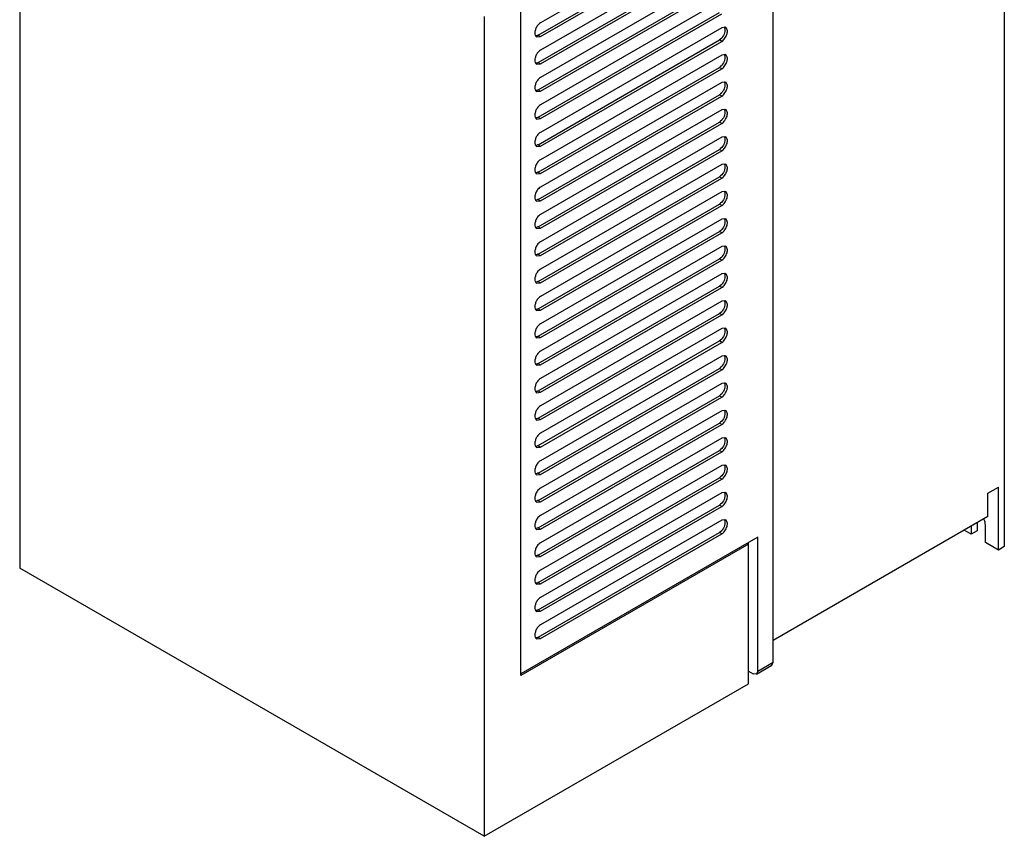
# Model space of a CAD drawing. Header units: millimetres. Extents: x 85 to 379, y 50 to 598.
# Tile 1 of 4: x 85 to 379, y 50 to 294. Entities that reach past the tile are written whole.
import ezdxf

# ---------------------------------------------------------------- set-up
doc = ezdxf.new("R2010")
doc.units = ezdxf.units.MM
doc.header["$LTSCALE"] = 42.164327
doc.layers.get('0').update_dxf_attribs({"linetype": 'CONTINUOUS'})

msp = doc.modelspace()

# ---------------------------------------------------------------- linework, layer by layer
at = {"color": 7}
for p, q in [((379.15, 522.97), (379.15, 136.36)), ((310.21, 101.87), (310.21, 456.18)), ((85.32, 374.16), (85.32, 129.94)), ((294.83, 323.86), (240.73, 292.63)), ((240.03, 288.95), (294.12, 320.19)), ((240.73, 288.55), (294.83, 319.78)), ((294.83, 315.7), (240.73, 284.47)), ((240.03, 280.79), (294.12, 312.02)), ((240.73, 280.38), (294.83, 311.61)), ((294.83, 307.53), (240.73, 276.3)), ((240.03, 272.62), (294.12, 303.86)), ((240.73, 272.22), (294.83, 303.45)), ((234.9, 97.91), (234.9, 301.79)), ((294.83, 299.37), (240.73, 268.14)), ((223.91, 294.52), (223.91, 49.92)), ((240.03, 264.46), (294.12, 295.69)), ((240.73, 264.05), (294.83, 295.28)), ((294.83, 291.2), (240.73, 259.97)), ((295.98, 291.31), (294.83, 291.2)), ((239.58, 288.44), (240.73, 288.55)), ((240.03, 288.95), (240.73, 288.55)), ((240.03, 256.29), (294.12, 287.53)), ((240.73, 255.89), (294.83, 287.12)), ((294.83, 287.12), (294.12, 287.53)), ((294.83, 283.04), (240.73, 251.81)), ((295.98, 283.15), (294.83, 283.04)), ((239.58, 280.27), (240.73, 280.38)), ((240.03, 280.79), (240.73, 280.38)), ((240.03, 248.13), (294.12, 279.36)), ((294.83, 278.95), (294.12, 279.36)), ((240.73, 247.72), (294.83, 278.95)), ((294.83, 274.87), (240.73, 243.64)), ((295.98, 274.98), (294.83, 274.87)), ((239.58, 272.11), (240.73, 272.22)), ((240.03, 272.62), (240.73, 272.22)), ((240.03, 239.96), (294.12, 271.2)), ((240.73, 239.56), (294.83, 270.79)), ((294.83, 270.79), (294.12, 271.2)), ((240.03, 264.46), (240.73, 264.05)), ((294.83, 266.71), (240.73, 235.48)), ((295.98, 266.82), (294.83, 266.71)), ((239.58, 263.94), (240.73, 264.05)), ((240.03, 231.8), (294.12, 263.03)), ((240.73, 231.39), (294.83, 262.62)), ((294.83, 262.62), (294.12, 263.03)), ((295.98, 258.65), (294.83, 258.54)), ((239.58, 255.78), (240.73, 255.89)), ((240.03, 256.29), (240.73, 255.89)), ((294.83, 258.54), (240.73, 227.31)), ((240.03, 223.63), (294.12, 254.87)), ((240.73, 223.23), (294.83, 254.46)), ((294.83, 254.46), (294.12, 254.87)), ((294.83, 250.38), (240.73, 219.15)), ((295.98, 250.49), (294.83, 250.38)), ((239.58, 247.61), (240.73, 247.72)), ((240.03, 248.13), (240.73, 247.72)), ((240.03, 215.47), (294.12, 246.7)), ((240.73, 215.06), (294.83, 246.29)), ((294.83, 246.29), (294.12, 246.7)), ((294.83, 242.21), (240.73, 210.98)), ((295.98, 242.32), (294.83, 242.21)), ((239.58, 239.45), (240.73, 239.56)), ((240.03, 239.96), (240.73, 239.56)), ((240.03, 207.3), (294.12, 238.54)), ((240.73, 206.9), (294.83, 238.13)), ((294.83, 238.13), (294.12, 238.54)), ((294.83, 234.05), (240.73, 202.82)), ((295.98, 234.16), (294.83, 234.05)), ((239.58, 231.28), (240.73, 231.39)), ((240.03, 231.8), (240.73, 231.39)), ((240.03, 199.14), (294.12, 230.37)), ((240.73, 198.73), (294.83, 229.96)), ((294.83, 229.96), (294.12, 230.37)), ((240.03, 223.63), (240.73, 223.23)), ((294.83, 225.88), (240.73, 194.65)), ((295.98, 225.99), (294.83, 225.88)), ((239.58, 223.12), (240.73, 223.23)), ((240.03, 190.97), (294.12, 222.21)), ((240.73, 190.57), (294.83, 221.8)), ((294.83, 221.8), (294.12, 222.21)), ((294.83, 217.72), (240.73, 186.49)), ((295.98, 217.83), (294.83, 217.72)), ((239.58, 214.95), (240.73, 215.06)), ((240.03, 215.47), (240.73, 215.06)), ((240.03, 182.81), (294.12, 214.04)), ((240.73, 182.4), (294.83, 213.63)), ((294.83, 213.63), (294.12, 214.04)), ((294.83, 209.55), (240.73, 178.32)), ((295.98, 209.66), (294.83, 209.55)), ((239.58, 206.79), (240.73, 206.9)), ((240.03, 207.3), (240.73, 206.9)), ((240.03, 174.64), (294.12, 205.88)), ((294.83, 205.47), (294.12, 205.88)), ((240.73, 174.24), (294.83, 205.47)), ((294.83, 201.39), (240.73, 170.16)), ((295.98, 201.5), (294.83, 201.39)), ((239.58, 198.62), (240.73, 198.73)), ((240.03, 199.14), (240.73, 198.73)), ((240.03, 166.48), (294.12, 197.71)), ((240.73, 166.07), (294.83, 197.3)), ((294.83, 197.3), (294.12, 197.71)), ((294.83, 193.22), (240.73, 161.99)), ((295.98, 193.33), (294.83, 193.22)), ((239.58, 190.45), (240.73, 190.57)), ((240.03, 190.97), (240.73, 190.57)), ((240.03, 158.31), (294.12, 189.55)), ((240.73, 157.91), (294.83, 189.14)), ((294.83, 189.14), (294.12, 189.55)), ((295.98, 185.17), (294.83, 185.06)), ((239.58, 182.29), (240.73, 182.4)), ((240.03, 182.81), (240.73, 182.4)), ((294.83, 185.06), (240.73, 153.83)), ((240.03, 150.15), (294.12, 181.38)), ((240.73, 149.74), (294.83, 180.97)), ((294.83, 180.97), (294.12, 181.38)), ((294.83, 176.89), (240.73, 145.66)), ((295.98, 177), (294.83, 176.89)), ((239.58, 174.12), (240.73, 174.24)), ((240.03, 174.64), (240.73, 174.24)), ((240.03, 141.98), (294.12, 173.22)), ((240.73, 141.58), (294.83, 172.81)), ((294.83, 172.81), (294.12, 173.22)), ((294.83, 168.73), (240.73, 137.5)), ((295.98, 168.84), (294.83, 168.73)), ((239.58, 165.96), (240.73, 166.07)), ((240.03, 166.48), (240.73, 166.07)), ((240.03, 133.82), (294.12, 165.05)), ((240.73, 133.41), (294.83, 164.64)), ((294.83, 164.64), (294.12, 165.05)), ((294.83, 160.56), (240.73, 129.33)), ((295.98, 160.67), (294.83, 160.56)), ((239.58, 157.79), (240.73, 157.91)), ((240.03, 158.31), (240.73, 157.91)), ((240.03, 125.65), (294.12, 156.88)), ((240.73, 125.25), (294.83, 156.48)), ((294.83, 156.48), (294.12, 156.88)), ((374.2, 152.28), (377.38, 154.11)), ((377.38, 135.33), (377.38, 154.11)), ((240.03, 150.15), (240.73, 149.74)), ((294.83, 152.4), (240.73, 121.17)), ((295.98, 152.51), (294.83, 152.4)), ((374.2, 145.34), (374.2, 152.28)), ((239.58, 149.63), (240.73, 149.74)), ((240.03, 117.49), (294.12, 148.72)), ((240.73, 117.08), (294.83, 148.31)), ((294.83, 148.31), (294.12, 148.72)), ((294.83, 144.23), (240.73, 113)), ((295.98, 144.34), (294.83, 144.23)), ((374.2, 145.34), (310.21, 108.39)), ((239.58, 141.46), (240.73, 141.58)), ((240.03, 141.98), (240.73, 141.58)), ((369.25, 140.03), (367.13, 141.25)), ((369.25, 142.48), (369.25, 140.03)), ((371.02, 141.05), (369.25, 140.03)), ((371.02, 143.5), (371.02, 141.05)), ((373.49, 137.58), (373.49, 142.89)), ((305.61, 139.21), (234.9, 98.39)), ((240.03, 109.32), (294.12, 140.55)), ((240.73, 108.92), (294.83, 140.15)), ((294.83, 140.15), (294.12, 140.55)), ((305.61, 99.22), (305.61, 139.21)), ((302.78, 137.1), (234.9, 97.91)), ((302.37, 137.34), (302.78, 137.1)), ((302.78, 95.46), (302.78, 137.58)), ((377.38, 135.33), (373.49, 137.58)), ((379.15, 136.36), (377.38, 135.33)), ((239.58, 133.3), (240.73, 133.41)), ((240.03, 133.82), (240.73, 133.41)), ((223.91, 49.92), (85.32, 129.94)), ((239.58, 125.13), (240.73, 125.25)), ((240.03, 125.65), (240.73, 125.25)), ((239.58, 116.97), (240.73, 117.08)), ((240.03, 117.49), (240.73, 117.08)), ((239.58, 108.8), (240.73, 108.92)), ((240.03, 109.32), (240.73, 108.92)), ((305.2, 98.3), (309.79, 100.96)), ((305.61, 99.22), (310.21, 101.87)), ((309.79, 100.96), (310.21, 101.87)), ((302.78, 99.21), (304.21, 98.4)), ((305.2, 98.3), (304.21, 98.4)), ((305.61, 99.22), (305.2, 98.3)), ((223.91, 49.92), (302.78, 95.46))]:
    msp.add_line(p, q, dxfattribs=at)
for points, knots in [([(240.73, 292.63), (240.55, 292.53), (240.2, 292.25), (239.67, 291.62), (239.24, 290.79), (239.03, 289.83), (239.08, 288.99), (239.39, 288.55), (239.58, 288.44)], [0, 0, 0, 0, 0.12991, 0.273323, 0.49392, 0.697106, 0.865895, 1, 1, 1, 1]), ([(294.83, 287.12), (295.21, 287.34), (295.71, 287.85), (296.17, 288.66), (296.41, 289.31), (296.52, 289.95), (296.49, 290.53), (296.32, 291.01), (296.1, 291.24), (295.98, 291.31)], [0, 0, 0, 0, 0.27179, 0.419939, 0.563752, 0.696027, 0.812578, 0.912447, 1, 1, 1, 1]), ([(295.66, 291.25), (295.68, 291.2), (295.77, 290.96), (295.79, 290.72), (295.79, 290.53)], [0, 0, 0, 0, 0.231032, 1, 1, 1, 1]), ([(240.03, 288.95), (239.98, 288.93), (239.81, 288.84), (239.63, 288.77), (239.49, 288.75)], [0, 0, 0, 0, 0.267966, 1, 1, 1, 1]), ([(295.79, 290.53), (295.79, 289.94), (295.43, 288.77), (294.63, 287.82), (294.12, 287.53)], [0, 0, 0, 0, 0.498221, 1, 1, 1, 1]), ([(240.73, 284.47), (240.55, 284.36), (240.2, 284.08), (239.67, 283.46), (239.24, 282.62), (239.03, 281.67), (239.08, 280.83), (239.39, 280.38), (239.58, 280.27)], [0, 0, 0, 0, 0.12991, 0.273323, 0.49392, 0.697106, 0.865895, 1, 1, 1, 1]), ([(295.79, 282.36), (295.79, 281.77), (295.43, 280.61), (294.63, 279.66), (294.12, 279.36)], [0, 0, 0, 0, 0.498221, 1, 1, 1, 1]), ([(294.83, 278.95), (295.21, 279.17), (295.71, 279.69), (296.17, 280.49), (296.41, 281.15), (296.52, 281.79), (296.49, 282.36), (296.32, 282.84), (296.1, 283.07), (295.98, 283.15)], [0, 0, 0, 0, 0.27179, 0.419939, 0.563752, 0.696027, 0.812578, 0.912447, 1, 1, 1, 1]), ([(295.66, 283.08), (295.68, 283.03), (295.77, 282.8), (295.79, 282.55), (295.79, 282.36)], [0, 0, 0, 0, 0.231032, 1, 1, 1, 1]), ([(240.03, 280.79), (239.98, 280.76), (239.81, 280.67), (239.63, 280.61), (239.49, 280.59)], [0, 0, 0, 0, 0.267966, 1, 1, 1, 1]), ([(240.73, 276.3), (240.55, 276.2), (240.2, 275.92), (239.67, 275.29), (239.24, 274.46), (239.03, 273.5), (239.08, 272.66), (239.39, 272.21), (239.58, 272.11)], [0, 0, 0, 0, 0.12991, 0.273323, 0.49392, 0.697106, 0.865895, 1, 1, 1, 1]), ([(295.79, 274.2), (295.79, 273.61), (295.43, 272.44), (294.63, 271.49), (294.12, 271.2)], [0, 0, 0, 0, 0.498221, 1, 1, 1, 1]), ([(294.83, 270.79), (295.21, 271.01), (295.71, 271.52), (296.17, 272.33), (296.41, 272.98), (296.52, 273.62), (296.49, 274.2), (296.32, 274.68), (296.1, 274.91), (295.98, 274.98)], [0, 0, 0, 0, 0.27179, 0.419939, 0.563752, 0.696027, 0.812578, 0.912447, 1, 1, 1, 1]), ([(295.66, 274.92), (295.68, 274.87), (295.77, 274.63), (295.79, 274.38), (295.79, 274.2)], [0, 0, 0, 0, 0.231032, 1, 1, 1, 1]), ([(240.03, 272.62), (239.98, 272.6), (239.81, 272.51), (239.63, 272.44), (239.49, 272.42)], [0, 0, 0, 0, 0.267966, 1, 1, 1, 1]), ([(240.73, 268.14), (240.55, 268.03), (240.2, 267.75), (239.67, 267.13), (239.24, 266.29), (239.03, 265.34), (239.08, 264.5), (239.39, 264.05), (239.58, 263.94)], [0, 0, 0, 0, 0.12991, 0.273323, 0.49392, 0.697106, 0.865895, 1, 1, 1, 1]), ([(240.03, 264.46), (239.98, 264.43), (239.81, 264.34), (239.63, 264.28), (239.49, 264.26)], [0, 0, 0, 0, 0.267966, 1, 1, 1, 1]), ([(295.79, 266.03), (295.79, 265.44), (295.43, 264.28), (294.63, 263.33), (294.12, 263.03)], [0, 0, 0, 0, 0.498221, 1, 1, 1, 1]), ([(294.83, 262.62), (295.21, 262.84), (295.71, 263.36), (296.17, 264.16), (296.41, 264.82), (296.52, 265.46), (296.49, 266.03), (296.32, 266.51), (296.1, 266.74), (295.98, 266.82)], [0, 0, 0, 0, 0.27179, 0.419939, 0.563752, 0.696027, 0.812578, 0.912447, 1, 1, 1, 1]), ([(295.66, 266.75), (295.68, 266.7), (295.77, 266.47), (295.79, 266.22), (295.79, 266.03)], [0, 0, 0, 0, 0.231032, 1, 1, 1, 1]), ([(240.73, 259.97), (240.55, 259.87), (240.2, 259.59), (239.67, 258.96), (239.24, 258.13), (239.03, 257.17), (239.08, 256.33), (239.39, 255.88), (239.58, 255.78)], [0, 0, 0, 0, 0.12991, 0.273323, 0.49392, 0.697106, 0.865895, 1, 1, 1, 1]), ([(294.83, 254.46), (295.21, 254.68), (295.71, 255.19), (296.17, 256), (296.41, 256.65), (296.52, 257.29), (296.49, 257.87), (296.32, 258.35), (296.1, 258.58), (295.98, 258.65)], [0, 0, 0, 0, 0.27179, 0.419939, 0.563752, 0.696027, 0.812578, 0.912447, 1, 1, 1, 1]), ([(295.66, 258.59), (295.68, 258.54), (295.77, 258.3), (295.79, 258.05), (295.79, 257.87)], [0, 0, 0, 0, 0.231032, 1, 1, 1, 1]), ([(240.03, 256.29), (239.98, 256.27), (239.81, 256.18), (239.63, 256.11), (239.49, 256.09)], [0, 0, 0, 0, 0.267966, 1, 1, 1, 1]), ([(295.79, 257.87), (295.79, 257.28), (295.43, 256.11), (294.63, 255.16), (294.12, 254.87)], [0, 0, 0, 0, 0.498221, 1, 1, 1, 1]), ([(240.73, 251.81), (240.55, 251.7), (240.2, 251.42), (239.67, 250.8), (239.24, 249.96), (239.03, 249.01), (239.08, 248.17), (239.39, 247.72), (239.58, 247.61)], [0, 0, 0, 0, 0.12991, 0.273323, 0.49392, 0.697106, 0.865895, 1, 1, 1, 1]), ([(294.83, 246.29), (295.21, 246.51), (295.71, 247.03), (296.17, 247.83), (296.41, 248.49), (296.52, 249.13), (296.49, 249.7), (296.32, 250.18), (296.1, 250.41), (295.98, 250.49)], [0, 0, 0, 0, 0.27179, 0.419939, 0.563752, 0.696027, 0.812578, 0.912447, 1, 1, 1, 1]), ([(295.66, 250.42), (295.68, 250.37), (295.77, 250.14), (295.79, 249.89), (295.79, 249.7)], [0, 0, 0, 0, 0.231032, 1, 1, 1, 1]), ([(240.03, 248.13), (239.98, 248.1), (239.81, 248.01), (239.63, 247.95), (239.49, 247.93)], [0, 0, 0, 0, 0.267966, 1, 1, 1, 1]), ([(295.79, 249.7), (295.79, 249.11), (295.43, 247.95), (294.63, 247), (294.12, 246.7)], [0, 0, 0, 0, 0.498221, 1, 1, 1, 1]), ([(240.73, 243.64), (240.55, 243.54), (240.2, 243.26), (239.67, 242.63), (239.24, 241.8), (239.03, 240.84), (239.08, 240), (239.39, 239.55), (239.58, 239.45)], [0, 0, 0, 0, 0.12991, 0.273323, 0.49392, 0.697106, 0.865895, 1, 1, 1, 1]), ([(295.79, 241.54), (295.79, 240.95), (295.43, 239.78), (294.63, 238.83), (294.12, 238.54)], [0, 0, 0, 0, 0.498221, 1, 1, 1, 1]), ([(294.83, 238.13), (295.21, 238.35), (295.71, 238.86), (296.17, 239.67), (296.41, 240.32), (296.52, 240.96), (296.49, 241.54), (296.32, 242.02), (296.1, 242.25), (295.98, 242.32)], [0, 0, 0, 0, 0.27179, 0.419939, 0.563752, 0.696027, 0.812578, 0.912447, 1, 1, 1, 1]), ([(295.66, 242.26), (295.68, 242.21), (295.77, 241.97), (295.79, 241.72), (295.79, 241.54)], [0, 0, 0, 0, 0.231032, 1, 1, 1, 1]), ([(240.03, 239.96), (239.98, 239.94), (239.81, 239.85), (239.63, 239.78), (239.49, 239.76)], [0, 0, 0, 0, 0.267966, 1, 1, 1, 1]), ([(240.73, 235.48), (240.55, 235.37), (240.2, 235.09), (239.67, 234.47), (239.24, 233.63), (239.03, 232.68), (239.08, 231.84), (239.39, 231.39), (239.58, 231.28)], [0, 0, 0, 0, 0.12991, 0.273323, 0.49392, 0.697106, 0.865895, 1, 1, 1, 1]), ([(295.79, 233.37), (295.79, 232.78), (295.43, 231.62), (294.63, 230.67), (294.12, 230.37)], [0, 0, 0, 0, 0.498221, 1, 1, 1, 1]), ([(294.83, 229.96), (295.21, 230.18), (295.71, 230.7), (296.17, 231.5), (296.41, 232.16), (296.52, 232.8), (296.49, 233.37), (296.32, 233.85), (296.1, 234.08), (295.98, 234.16)], [0, 0, 0, 0, 0.27179, 0.419939, 0.563752, 0.696027, 0.812578, 0.912447, 1, 1, 1, 1]), ([(295.66, 234.09), (295.68, 234.04), (295.77, 233.81), (295.79, 233.56), (295.79, 233.37)], [0, 0, 0, 0, 0.231032, 1, 1, 1, 1]), ([(240.03, 231.8), (239.98, 231.77), (239.81, 231.68), (239.63, 231.62), (239.49, 231.6)], [0, 0, 0, 0, 0.267966, 1, 1, 1, 1]), ([(240.73, 227.31), (240.55, 227.21), (240.2, 226.93), (239.67, 226.3), (239.24, 225.47), (239.03, 224.51), (239.08, 223.67), (239.39, 223.22), (239.58, 223.12)], [0, 0, 0, 0, 0.12991, 0.273323, 0.49392, 0.697106, 0.865895, 1, 1, 1, 1]), ([(240.03, 223.63), (239.98, 223.61), (239.81, 223.52), (239.63, 223.45), (239.49, 223.43)], [0, 0, 0, 0, 0.267966, 1, 1, 1, 1]), ([(295.79, 225.21), (295.79, 224.62), (295.43, 223.45), (294.63, 222.5), (294.12, 222.21)], [0, 0, 0, 0, 0.498221, 1, 1, 1, 1]), ([(294.83, 221.8), (295.21, 222.02), (295.71, 222.53), (296.17, 223.34), (296.41, 223.99), (296.52, 224.63), (296.49, 225.21), (296.32, 225.69), (296.1, 225.92), (295.98, 225.99)], [0, 0, 0, 0, 0.27179, 0.419939, 0.563752, 0.696027, 0.812578, 0.912447, 1, 1, 1, 1]), ([(295.66, 225.93), (295.68, 225.88), (295.77, 225.64), (295.79, 225.39), (295.79, 225.21)], [0, 0, 0, 0, 0.231032, 1, 1, 1, 1]), ([(240.73, 219.15), (240.55, 219.04), (240.2, 218.76), (239.67, 218.14), (239.24, 217.3), (239.03, 216.35), (239.08, 215.51), (239.39, 215.06), (239.58, 214.95)], [0, 0, 0, 0, 0.12991, 0.273323, 0.49392, 0.697106, 0.865895, 1, 1, 1, 1]), ([(294.83, 213.63), (295.21, 213.85), (295.71, 214.37), (296.17, 215.17), (296.41, 215.83), (296.52, 216.47), (296.49, 217.04), (296.32, 217.52), (296.1, 217.75), (295.98, 217.83)], [0, 0, 0, 0, 0.27179, 0.419939, 0.563752, 0.696027, 0.812578, 0.912447, 1, 1, 1, 1]), ([(295.66, 217.76), (295.68, 217.71), (295.77, 217.48), (295.79, 217.23), (295.79, 217.04)], [0, 0, 0, 0, 0.231032, 1, 1, 1, 1]), ([(240.03, 215.47), (239.98, 215.44), (239.81, 215.35), (239.63, 215.29), (239.49, 215.27)], [0, 0, 0, 0, 0.267966, 1, 1, 1, 1]), ([(295.79, 217.04), (295.79, 216.45), (295.43, 215.29), (294.63, 214.34), (294.12, 214.04)], [0, 0, 0, 0, 0.498221, 1, 1, 1, 1]), ([(240.73, 210.98), (240.55, 210.88), (240.2, 210.6), (239.67, 209.97), (239.24, 209.14), (239.03, 208.18), (239.08, 207.34), (239.39, 206.89), (239.58, 206.79)], [0, 0, 0, 0, 0.12991, 0.273323, 0.49392, 0.697106, 0.865895, 1, 1, 1, 1]), ([(295.79, 208.88), (295.79, 208.29), (295.43, 207.12), (294.63, 206.17), (294.12, 205.88)], [0, 0, 0, 0, 0.498221, 1, 1, 1, 1]), ([(294.83, 205.47), (295.21, 205.69), (295.71, 206.2), (296.17, 207.01), (296.41, 207.66), (296.52, 208.3), (296.49, 208.88), (296.32, 209.36), (296.1, 209.59), (295.98, 209.66)], [0, 0, 0, 0, 0.27179, 0.419939, 0.563752, 0.696027, 0.812578, 0.912447, 1, 1, 1, 1]), ([(295.66, 209.6), (295.68, 209.55), (295.77, 209.31), (295.79, 209.06), (295.79, 208.88)], [0, 0, 0, 0, 0.231032, 1, 1, 1, 1]), ([(240.03, 207.3), (239.98, 207.28), (239.81, 207.19), (239.63, 207.12), (239.49, 207.1)], [0, 0, 0, 0, 0.267966, 1, 1, 1, 1]), ([(240.73, 202.82), (240.55, 202.71), (240.2, 202.43), (239.67, 201.81), (239.24, 200.97), (239.03, 200.02), (239.08, 199.18), (239.39, 198.73), (239.58, 198.62)], [0, 0, 0, 0, 0.12991, 0.273323, 0.49392, 0.697106, 0.865895, 1, 1, 1, 1]), ([(295.79, 200.71), (295.79, 200.12), (295.43, 198.96), (294.63, 198.01), (294.12, 197.71)], [0, 0, 0, 0, 0.498221, 1, 1, 1, 1]), ([(294.83, 197.3), (295.21, 197.52), (295.71, 198.04), (296.17, 198.84), (296.41, 199.5), (296.52, 200.14), (296.49, 200.71), (296.32, 201.19), (296.1, 201.42), (295.98, 201.5)], [0, 0, 0, 0, 0.27179, 0.419939, 0.563752, 0.696027, 0.812578, 0.912447, 1, 1, 1, 1]), ([(295.66, 201.43), (295.68, 201.38), (295.77, 201.15), (295.79, 200.9), (295.79, 200.71)], [0, 0, 0, 0, 0.231032, 1, 1, 1, 1]), ([(240.03, 199.14), (239.98, 199.11), (239.81, 199.02), (239.63, 198.96), (239.49, 198.94)], [0, 0, 0, 0, 0.267966, 1, 1, 1, 1]), ([(240.73, 194.65), (240.55, 194.55), (240.2, 194.27), (239.67, 193.64), (239.24, 192.81), (239.03, 191.85), (239.08, 191.01), (239.39, 190.56), (239.58, 190.45)], [0, 0, 0, 0, 0.12991, 0.273323, 0.49392, 0.697106, 0.865895, 1, 1, 1, 1]), ([(295.79, 192.55), (295.79, 191.96), (295.43, 190.79), (294.63, 189.84), (294.12, 189.55)], [0, 0, 0, 0, 0.498221, 1, 1, 1, 1]), ([(294.83, 189.14), (295.21, 189.36), (295.71, 189.87), (296.17, 190.68), (296.41, 191.33), (296.52, 191.97), (296.49, 192.55), (296.32, 193.03), (296.1, 193.26), (295.98, 193.33)], [0, 0, 0, 0, 0.27179, 0.419939, 0.563752, 0.696027, 0.812578, 0.912447, 1, 1, 1, 1]), ([(295.66, 193.27), (295.68, 193.22), (295.77, 192.98), (295.79, 192.73), (295.79, 192.55)], [0, 0, 0, 0, 0.231032, 1, 1, 1, 1]), ([(240.03, 190.97), (239.98, 190.95), (239.81, 190.86), (239.63, 190.79), (239.49, 190.77)], [0, 0, 0, 0, 0.267966, 1, 1, 1, 1]), ([(240.73, 186.49), (240.55, 186.38), (240.2, 186.1), (239.67, 185.48), (239.24, 184.64), (239.03, 183.69), (239.08, 182.85), (239.39, 182.4), (239.58, 182.29)], [0, 0, 0, 0, 0.12991, 0.273323, 0.49392, 0.697106, 0.865895, 1, 1, 1, 1]), ([(294.83, 180.97), (295.21, 181.19), (295.71, 181.71), (296.17, 182.51), (296.41, 183.17), (296.52, 183.81), (296.49, 184.38), (296.32, 184.86), (296.1, 185.09), (295.98, 185.17)], [0, 0, 0, 0, 0.27179, 0.419939, 0.563752, 0.696027, 0.812578, 0.912447, 1, 1, 1, 1]), ([(240.03, 182.81), (239.98, 182.78), (239.81, 182.69), (239.63, 182.63), (239.49, 182.61)], [0, 0, 0, 0, 0.267966, 1, 1, 1, 1]), ([(295.79, 184.38), (295.79, 183.79), (295.43, 182.63), (294.63, 181.68), (294.12, 181.38)], [0, 0, 0, 0, 0.498221, 1, 1, 1, 1]), ([(295.66, 185.1), (295.68, 185.05), (295.77, 184.82), (295.79, 184.57), (295.79, 184.38)], [0, 0, 0, 0, 0.231032, 1, 1, 1, 1]), ([(240.73, 178.32), (240.55, 178.22), (240.2, 177.94), (239.67, 177.31), (239.24, 176.48), (239.03, 175.52), (239.08, 174.68), (239.39, 174.23), (239.58, 174.12)], [0, 0, 0, 0, 0.12991, 0.273323, 0.49392, 0.697106, 0.865895, 1, 1, 1, 1]), ([(294.83, 172.81), (295.21, 173.03), (295.71, 173.54), (296.17, 174.35), (296.41, 175), (296.52, 175.64), (296.49, 176.22), (296.32, 176.7), (296.1, 176.93), (295.98, 177)], [0, 0, 0, 0, 0.27179, 0.419939, 0.563752, 0.696027, 0.812578, 0.912447, 1, 1, 1, 1]), ([(295.66, 176.94), (295.68, 176.89), (295.77, 176.65), (295.79, 176.4), (295.79, 176.22)], [0, 0, 0, 0, 0.231032, 1, 1, 1, 1]), ([(240.03, 174.64), (239.98, 174.62), (239.81, 174.53), (239.63, 174.46), (239.49, 174.44)], [0, 0, 0, 0, 0.267966, 1, 1, 1, 1]), ([(295.79, 176.22), (295.79, 175.63), (295.43, 174.46), (294.63, 173.51), (294.12, 173.22)], [0, 0, 0, 0, 0.498221, 1, 1, 1, 1]), ([(240.73, 170.16), (240.55, 170.05), (240.2, 169.77), (239.67, 169.15), (239.24, 168.31), (239.03, 167.36), (239.08, 166.52), (239.39, 166.07), (239.58, 165.96)], [0, 0, 0, 0, 0.12991, 0.273323, 0.49392, 0.697106, 0.865895, 1, 1, 1, 1]), ([(295.79, 168.05), (295.79, 167.46), (295.43, 166.3), (294.63, 165.35), (294.12, 165.05)], [0, 0, 0, 0, 0.498221, 1, 1, 1, 1]), ([(294.83, 164.64), (295.21, 164.86), (295.71, 165.38), (296.17, 166.18), (296.41, 166.84), (296.52, 167.48), (296.49, 168.05), (296.32, 168.53), (296.1, 168.76), (295.98, 168.84)], [0, 0, 0, 0, 0.27179, 0.419939, 0.563752, 0.696027, 0.812578, 0.912447, 1, 1, 1, 1]), ([(295.66, 168.77), (295.68, 168.72), (295.77, 168.49), (295.79, 168.24), (295.79, 168.05)], [0, 0, 0, 0, 0.231032, 1, 1, 1, 1]), ([(240.03, 166.48), (239.98, 166.45), (239.81, 166.36), (239.63, 166.3), (239.49, 166.28)], [0, 0, 0, 0, 0.267966, 1, 1, 1, 1]), ([(240.73, 161.99), (240.55, 161.89), (240.2, 161.61), (239.67, 160.98), (239.24, 160.15), (239.03, 159.19), (239.08, 158.35), (239.39, 157.9), (239.58, 157.79)], [0, 0, 0, 0, 0.12991, 0.273323, 0.49392, 0.697106, 0.865895, 1, 1, 1, 1]), ([(295.79, 159.89), (295.79, 159.3), (295.43, 158.13), (294.63, 157.18), (294.12, 156.88)], [0, 0, 0, 0, 0.498221, 1, 1, 1, 1]), ([(294.83, 156.48), (295.21, 156.7), (295.71, 157.21), (296.17, 158.02), (296.41, 158.67), (296.52, 159.31), (296.49, 159.89), (296.32, 160.37), (296.1, 160.6), (295.98, 160.67)], [0, 0, 0, 0, 0.27179, 0.419939, 0.563752, 0.696027, 0.812578, 0.912447, 1, 1, 1, 1]), ([(295.66, 160.61), (295.68, 160.56), (295.77, 160.32), (295.79, 160.07), (295.79, 159.89)], [0, 0, 0, 0, 0.231032, 1, 1, 1, 1]), ([(240.03, 158.31), (239.98, 158.29), (239.81, 158.2), (239.63, 158.13), (239.49, 158.11)], [0, 0, 0, 0, 0.267966, 1, 1, 1, 1]), ([(240.73, 153.83), (240.55, 153.72), (240.2, 153.44), (239.67, 152.82), (239.24, 151.98), (239.03, 151.03), (239.08, 150.19), (239.39, 149.74), (239.58, 149.63)], [0, 0, 0, 0, 0.12991, 0.273323, 0.49392, 0.697106, 0.865895, 1, 1, 1, 1]), ([(240.03, 150.15), (239.98, 150.12), (239.81, 150.03), (239.63, 149.97), (239.49, 149.95)], [0, 0, 0, 0, 0.267966, 1, 1, 1, 1]), ([(295.79, 151.72), (295.79, 151.13), (295.43, 149.97), (294.63, 149.02), (294.12, 148.72)], [0, 0, 0, 0, 0.498221, 1, 1, 1, 1]), ([(294.83, 148.31), (295.21, 148.53), (295.71, 149.05), (296.17, 149.85), (296.41, 150.51), (296.52, 151.15), (296.49, 151.72), (296.32, 152.2), (296.1, 152.43), (295.98, 152.51)], [0, 0, 0, 0, 0.27179, 0.419939, 0.563752, 0.696027, 0.812578, 0.912447, 1, 1, 1, 1]), ([(295.66, 152.44), (295.68, 152.39), (295.77, 152.16), (295.79, 151.91), (295.79, 151.72)], [0, 0, 0, 0, 0.231032, 1, 1, 1, 1]), ([(240.73, 145.66), (240.55, 145.56), (240.2, 145.28), (239.67, 144.65), (239.24, 143.82), (239.03, 142.86), (239.08, 142.02), (239.39, 141.57), (239.58, 141.46)], [0, 0, 0, 0, 0.12991, 0.273323, 0.49392, 0.697106, 0.865895, 1, 1, 1, 1]), ([(294.83, 140.15), (295.21, 140.37), (295.71, 140.88), (296.17, 141.69), (296.41, 142.34), (296.52, 142.98), (296.49, 143.56), (296.32, 144.04), (296.1, 144.27), (295.98, 144.34)], [0, 0, 0, 0, 0.27179, 0.419939, 0.563752, 0.696027, 0.812578, 0.912447, 1, 1, 1, 1]), ([(295.66, 144.28), (295.68, 144.23), (295.77, 143.99), (295.79, 143.74), (295.79, 143.56)], [0, 0, 0, 0, 0.231032, 1, 1, 1, 1]), ([(373.49, 142.89), (373.49, 143.03), (373.45, 143.64), (373.25, 144.23), (373.04, 144.65)], [0, 0, 0, 0, 0.22976, 1, 1, 1, 1]), ([(240.03, 141.98), (239.98, 141.96), (239.81, 141.87), (239.63, 141.8), (239.49, 141.78)], [0, 0, 0, 0, 0.267966, 1, 1, 1, 1]), ([(295.79, 143.56), (295.79, 142.97), (295.43, 141.8), (294.63, 140.85), (294.12, 140.55)], [0, 0, 0, 0, 0.498221, 1, 1, 1, 1]), ([(240.73, 137.5), (240.55, 137.39), (240.2, 137.11), (239.67, 136.49), (239.24, 135.65), (239.03, 134.7), (239.08, 133.86), (239.39, 133.41), (239.58, 133.3)], [0, 0, 0, 0, 0.12991, 0.273323, 0.49392, 0.697106, 0.865895, 1, 1, 1, 1]), ([(240.03, 133.82), (239.98, 133.79), (239.81, 133.7), (239.63, 133.64), (239.49, 133.61)], [0, 0, 0, 0, 0.267966, 1, 1, 1, 1]), ([(240.73, 129.33), (240.55, 129.23), (240.2, 128.95), (239.67, 128.32), (239.24, 127.49), (239.03, 126.53), (239.08, 125.69), (239.39, 125.24), (239.58, 125.13)], [0, 0, 0, 0, 0.12991, 0.273323, 0.49392, 0.697106, 0.865895, 1, 1, 1, 1]), ([(240.03, 125.65), (239.98, 125.63), (239.81, 125.54), (239.63, 125.47), (239.49, 125.45)], [0, 0, 0, 0, 0.267966, 1, 1, 1, 1]), ([(240.73, 121.17), (240.55, 121.06), (240.2, 120.78), (239.67, 120.16), (239.24, 119.32), (239.03, 118.37), (239.08, 117.53), (239.39, 117.08), (239.58, 116.97)], [0, 0, 0, 0, 0.12991, 0.273323, 0.49392, 0.697106, 0.865895, 1, 1, 1, 1]), ([(240.03, 117.49), (239.98, 117.46), (239.81, 117.37), (239.63, 117.31), (239.49, 117.28)], [0, 0, 0, 0, 0.267966, 1, 1, 1, 1]), ([(240.73, 113), (240.55, 112.9), (240.2, 112.62), (239.67, 111.99), (239.24, 111.16), (239.03, 110.2), (239.08, 109.36), (239.39, 108.91), (239.58, 108.8)], [0, 0, 0, 0, 0.12991, 0.273323, 0.49392, 0.697106, 0.865895, 1, 1, 1, 1]), ([(240.03, 109.32), (239.98, 109.3), (239.81, 109.21), (239.63, 109.14), (239.49, 109.12)], [0, 0, 0, 0, 0.267966, 1, 1, 1, 1])]:
    msp.add_open_spline(points, degree=3, knots=knots, dxfattribs=at)
for points in [[(295.58, 291.4), (295.61, 291.35), (295.64, 291.3), (295.66, 291.25)], [(239.49, 288.75), (239.44, 288.74), (239.38, 288.74), (239.33, 288.73)], [(295.58, 283.24), (295.61, 283.19), (295.64, 283.14), (295.66, 283.08)], [(239.49, 280.59), (239.44, 280.58), (239.38, 280.57), (239.33, 280.57)], [(295.58, 275.07), (295.61, 275.02), (295.64, 274.97), (295.66, 274.92)], [(239.49, 272.42), (239.44, 272.41), (239.38, 272.41), (239.33, 272.4)], [(295.58, 266.9), (295.61, 266.86), (295.64, 266.81), (295.66, 266.75)], [(239.49, 264.26), (239.44, 264.25), (239.38, 264.24), (239.33, 264.24)], [(295.58, 258.74), (295.61, 258.69), (295.64, 258.64), (295.66, 258.59)], [(239.49, 256.09), (239.44, 256.08), (239.38, 256.08), (239.33, 256.07)], [(295.58, 250.57), (295.61, 250.53), (295.64, 250.48), (295.66, 250.42)], [(239.49, 247.93), (239.44, 247.92), (239.38, 247.91), (239.33, 247.91)], [(295.58, 242.41), (295.61, 242.36), (295.64, 242.31), (295.66, 242.26)], [(239.49, 239.76), (239.44, 239.75), (239.38, 239.75), (239.33, 239.74)], [(295.58, 234.24), (295.61, 234.2), (295.64, 234.15), (295.66, 234.09)], [(239.49, 231.6), (239.44, 231.59), (239.38, 231.58), (239.33, 231.58)], [(239.49, 223.43), (239.44, 223.42), (239.38, 223.42), (239.33, 223.41)], [(295.58, 226.08), (295.61, 226.03), (295.64, 225.98), (295.66, 225.93)], [(295.58, 217.91), (295.61, 217.87), (295.64, 217.82), (295.66, 217.76)], [(239.49, 215.27), (239.44, 215.26), (239.38, 215.25), (239.33, 215.25)], [(295.58, 209.75), (295.61, 209.7), (295.64, 209.65), (295.66, 209.6)], [(239.49, 207.1), (239.44, 207.09), (239.38, 207.09), (239.33, 207.08)], [(295.58, 201.58), (295.61, 201.54), (295.64, 201.49), (295.66, 201.43)], [(239.49, 198.94), (239.44, 198.93), (239.38, 198.92), (239.33, 198.92)], [(295.58, 193.42), (295.61, 193.37), (295.64, 193.32), (295.66, 193.27)], [(239.49, 190.77), (239.44, 190.76), (239.38, 190.76), (239.33, 190.75)], [(295.58, 185.25), (295.61, 185.21), (295.64, 185.16), (295.66, 185.1)], [(239.49, 182.61), (239.44, 182.6), (239.38, 182.59), (239.33, 182.59)], [(295.58, 177.09), (295.61, 177.04), (295.64, 176.99), (295.66, 176.94)], [(239.49, 174.44), (239.44, 174.43), (239.38, 174.43), (239.33, 174.42)], [(295.58, 168.92), (295.61, 168.88), (295.64, 168.83), (295.66, 168.77)], [(239.49, 166.28), (239.44, 166.27), (239.38, 166.26), (239.33, 166.26)], [(295.58, 160.76), (295.61, 160.71), (295.64, 160.66), (295.66, 160.61)], [(239.49, 158.11), (239.44, 158.1), (239.38, 158.09), (239.33, 158.09)], [(239.49, 149.95), (239.44, 149.94), (239.38, 149.93), (239.33, 149.93)], [(295.58, 152.59), (295.61, 152.55), (295.64, 152.5), (295.66, 152.44)], [(295.58, 144.43), (295.61, 144.38), (295.64, 144.33), (295.66, 144.28)], [(239.49, 141.78), (239.44, 141.77), (239.38, 141.76), (239.33, 141.76)], [(239.49, 133.61), (239.44, 133.61), (239.38, 133.6), (239.33, 133.6)], [(239.49, 125.45), (239.44, 125.44), (239.38, 125.43), (239.33, 125.43)], [(239.49, 117.28), (239.44, 117.28), (239.38, 117.27), (239.33, 117.27)], [(239.49, 109.12), (239.44, 109.11), (239.38, 109.1), (239.33, 109.1)]]:
    msp.add_open_spline(points, degree=3, dxfattribs=at)

doc.saveas('drawing.dxf')
